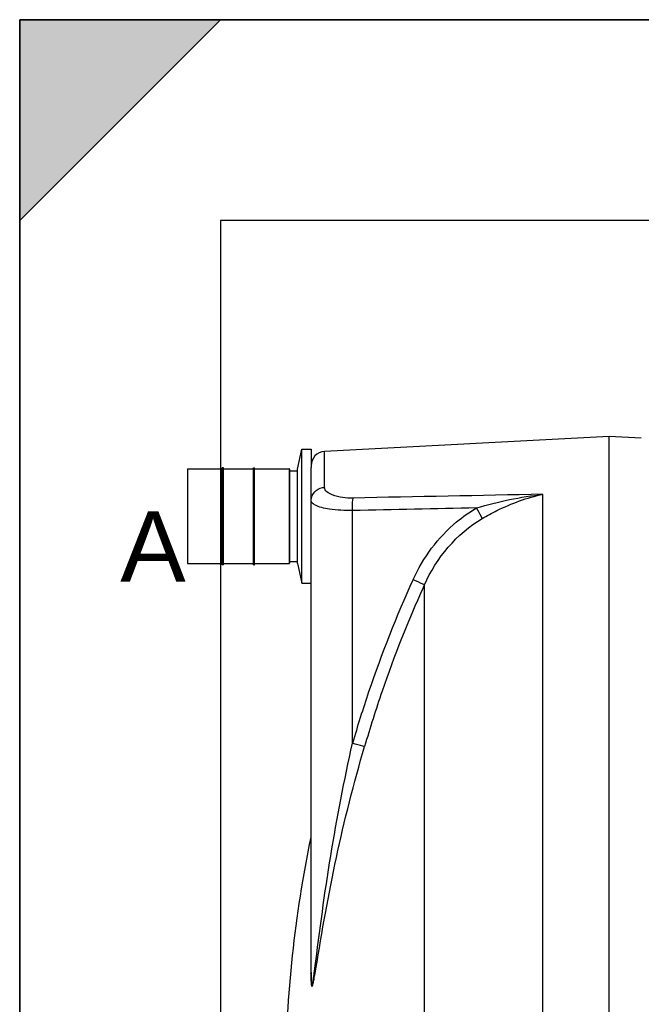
# Model space of a CAD drawing. Header units: millimetres. Extents: x 0 to 297, y 0 to 210.
# Tile 14 of 29: x 0 to 31, y 161 to 210. Entities that reach past the tile are written whole.
import ezdxf

# ---------------------------------------------------------------- set-up
doc = ezdxf.new("R2010")
doc.units = ezdxf.units.MM
doc.header["$LTSCALE"] = 16.335
doc.layers.get('0').update_dxf_attribs({"linetype": 'CONTINUOUS'})
doc.layers.add('08_SURFACES', color=7, linetype='CONTINUOUS')
doc.layers.add('AXES_REF', color=7, linetype='CONTINUOUS')
doc.styles.add('TEXTSTYLE_2', font='arial.ttf')

# ---------------------------------------------------------------- blocks, each defined once
blk = doc.blocks.new('MARGEA4_BL0', base_point=(148.514, 105.014))
at = {"color": 7, "linetype": 'Continuous'}
for p, q in [((297.014, 210.014), (0.014, 210.014)), ((0.014, 0.014), (0.014, 210.014)), ((0.014, 200.014), (10.014, 210.014)), ((10.014, 210.014), (0.014, 210.014)), ((0.014, 210.014), (0.014, 200.014)), ((0.014, 0.014), (0.014, 210.014)), ((0.014, 210.014), (0.014, 0.014)), ((0.014, 200.014), (10.014, 210.014)), ((287.014, 200.014), (10.014, 200.014)), ((10.014, 200.014), (10.014, 10.014))]:
    blk.add_line(p, q, dxfattribs=at)
blk.add_solid([(0.014, 200.014), (10.014, 210.014), (0.014, 210.014)], dxfattribs=at)
at = {"color": 7, "linetype": 'Continuous', "style": 'TEXTSTYLE_2', "oblique": 0}
blk.add_text('A', height=3.5, dxfattribs=at).set_placement((5.014, 182.014))

msp = doc.modelspace()

# ---------------------------------------------------------------- linework, layer by layer
at = {"color": 7, "linetype": 'Continuous'}
for p, q in [((0, 0), (0, 210)), ((0, 210), (297, 210)), ((29.376, 189.238), (15.196, 188.495)), ((29.376, 124.49), (29.376, 189.238)), ((30.983, 189.153), (29.376, 189.238)), ((8.359, 187.62), (8.359, 182.924)), ((8.373, 187.634), (10.099, 187.634)), ((10.099, 182.854), (10.099, 187.69)), ((10.155, 187.69), (10.099, 187.69)), ((10.155, 182.854), (10.155, 187.69)), ((10.155, 187.634), (11.655, 187.634)), ((11.655, 182.854), (11.655, 187.69)), ((11.655, 187.69), (11.711, 187.69)), ((11.711, 182.854), (11.711, 187.69)), ((11.711, 187.634), (13.437, 187.634)), ((13.451, 187.62), (13.451, 182.924)), ((13.451, 187.535), (13.846, 187.535)), ((13.846, 182.921), (13.846, 187.623)), ((14.526, 162.551), (14.526, 187.699)), ((8.373, 182.91), (10.099, 182.91)), ((10.155, 182.854), (10.099, 182.854)), ((10.155, 182.91), (11.655, 182.91)), ((11.655, 182.854), (11.711, 182.854)), ((11.711, 182.91), (13.437, 182.91)), ((13.451, 183.009), (13.846, 183.009))]:
    msp.add_line(p, q, dxfattribs=at)
at = {"color": 9, "linetype": 'Continuous'}
for p, q in [((15.196, 186.709), (15.196, 188.495)), ((8.373, 187.634), (8.373, 182.91)), ((13.437, 187.634), (13.437, 182.91)), ((26.085, 124.74), (26.085, 186.362)), ((16.591, 173.956), (16.591, 185.554)), ((20.124, 181.741), (20.176, 181.854)), ((20.125, 181.741), (20.176, 181.854)), ((14.511, 169.283), (14.511, 162.485))]:
    msp.add_line(p, q, dxfattribs=at)
at = {"color": 7, "linetype": 'Continuous'}
for centre, radius, start, end in [((15.233, 187.788), 0.707, 93, 180), ((8.373, 187.62), 0.0141, 90, 180), ((13.437, 187.62), 0.0141, 0, 90), ((8.373, 182.924), 0.0141, 180, 270), ((13.437, 182.924), 0.0141, 270, 360)]:
    msp.add_arc(centre, radius, start, end, dxfattribs=at)
at = {"color": 9, "linetype": 'Continuous'}
for centre, radius, start, end in [((74.204, 157.264), 59.982, 155.53016, 161.28187), ((74.153, 157.289), 59.304, 155.6497, 161.04369), ((74.167, 157.279), 59.942, 161.2839, 163.84603), ((74.119, 157.303), 59.267, 161.04549, 163.84603)]:
    msp.add_arc(centre, radius, start, end, dxfattribs=at)
for points, knots in [([(14.548, 186.21), (14.585, 186.346), (14.761, 186.601), (15.05, 186.702), (15.196, 186.709)], [0, 0, 0, 0, 0.491729, 1, 1, 1, 1]), ([(16.616, 186.177), (16.267, 186.17), (15.781, 186.189), (15.196, 186.531), (15.196, 186.709)], [0, 0, 0, 0, 0.661618, 1, 1, 1, 1]), ([(14.696, 185.843), (14.67, 185.858), (14.597, 185.903), (14.526, 185.983), (14.526, 186.043)], [0, 0, 0, 0, 0.330542, 1, 1, 1, 1]), ([(16.591, 185.554), (16.59, 185.62), (16.591, 185.827), (16.59, 186.037), (16.616, 186.177)], [0, 0, 0, 0, 0.315006, 1, 1, 1, 1]), ([(23.052, 185.152), (23.293, 185.293), (24.251, 185.814), (25.289, 186.199), (26.085, 186.362)], [0, 0, 0, 0, 0.255387, 1, 1, 1, 1]), ([(16.591, 185.554), (16.207, 185.548), (15.568, 185.587), (14.921, 185.717), (14.696, 185.843)], [0, 0, 0, 0, 0.598533, 1, 1, 1, 1]), ([(19.609, 182.11), (20.107, 183.204), (21.102, 184.559), (22.424, 185.479), (22.773, 185.681)], [0, 0, 0, 0, 0.748751, 1, 1, 1, 1]), ([(23.052, 185.152), (23.04, 185.182), (22.954, 185.362), (22.856, 185.536), (22.773, 185.681)], [0, 0, 0, 0, 0.163359, 1, 1, 1, 1]), ([(20.176, 181.854), (20.151, 181.865), (19.962, 181.95), (19.773, 182.035), (19.609, 182.11)], [0, 0, 0, 0, 0.130533, 1, 1, 1, 1]), ([(14.715, 162.745), (14.956, 164.617), (15.446, 168.377), (16.181, 172.098), (16.591, 173.956)], [0, 0, 0, 0, 0.49799, 1, 1, 1, 1]), ([(14.763, 162.724), (15.073, 164.574), (15.712, 168.301), (16.662, 171.964), (17.191, 173.793)], [0, 0, 0, 0, 0.496269, 1, 1, 1, 1]), ([(17.191, 173.793), (17.165, 173.798), (16.964, 173.85), (16.764, 173.906), (16.591, 173.956)], [0, 0, 0, 0, 0.130961, 1, 1, 1, 1]), ([(14.511, 162.485), (14.511, 162.412), (14.512, 162.268), (14.517, 162.098), (14.529, 161.966), (14.535, 161.908), (14.558, 161.835), (14.602, 161.893), (14.613, 161.954), (14.65, 162.086), (14.696, 162.341), (14.737, 162.569), (14.763, 162.724)], [0, 0, 0, 0, 0.143019, 0.277568, 0.337923, 0.387866, 0.415222, 0.438375, 0.489142, 0.552697, 0.695004, 1, 1, 1, 1]), ([(14.511, 162.485), (14.516, 162.496), (14.523, 162.517), (14.526, 162.54), (14.526, 162.551)], [0, 0, 0, 0, 0.509169, 1, 1, 1, 1]), ([(14.526, 162.551), (14.526, 162.414), (14.527, 162.252), (14.537, 162.044), (14.545, 161.983), (14.552, 161.892), (14.605, 161.945), (14.602, 162.014), (14.635, 162.142), (14.656, 162.314), (14.687, 162.528), (14.706, 162.672), (14.715, 162.745)], [0, 0, 0, 0, 0.273383, 0.336371, 0.393638, 0.429637, 0.449053, 0.505495, 0.570186, 0.709518, 0.853694, 1, 1, 1, 1])]:
    msp.add_open_spline(points, degree=3, knots=knots, dxfattribs=at)
for points in [[(14.526, 186.043), (14.526, 186.099), (14.533, 186.155), (14.548, 186.21)], [(26.085, 186.362), (22.929, 186.303), (19.772, 186.241), (16.616, 186.177)], [(22.773, 185.681), (23.854, 186.003), (24.965, 186.241), (26.085, 186.362)], [(22.773, 185.681), (20.713, 185.64), (18.652, 185.598), (16.591, 185.554)], [(20.176, 181.854), (20.77, 183.186), (21.793, 184.416), (23.052, 185.152)]]:
    msp.add_open_spline(points, degree=3, dxfattribs=at)
at = {"layer": '08_SURFACES', "color": 9, "linetype": 'Continuous'}
msp.add_line((20.176, 156.851), (20.176, 181.854), dxfattribs=at)
at = {"layer": '08_SURFACES', "color": 7, "linetype": 'Continuous'}
msp.add_arc((75.312, 156.709), 62.087, 168.31597, 179.34741, dxfattribs=at)
at = {"layer": 'AXES_REF', "color": 7, "linetype": 'Continuous'}
for p, q in [((13.846, 187.623), (14.066, 188.614)), ((14.066, 181.93), (14.066, 188.614)), ((14.066, 188.614), (14.526, 188.614)), ((14.526, 188.614), (14.526, 187.699)), ((13.846, 182.921), (14.066, 181.93)), ((14.066, 181.93), (14.526, 181.93))]:
    msp.add_line(p, q, dxfattribs=at)

# ---------------------------------------------------------------- block references
at = {"color": 7, "linetype": 'Continuous'}
msp.add_blockref('MARGEA4_BL0', (148.514, 105.014), dxfattribs=at)

doc.saveas('drawing.dxf')
